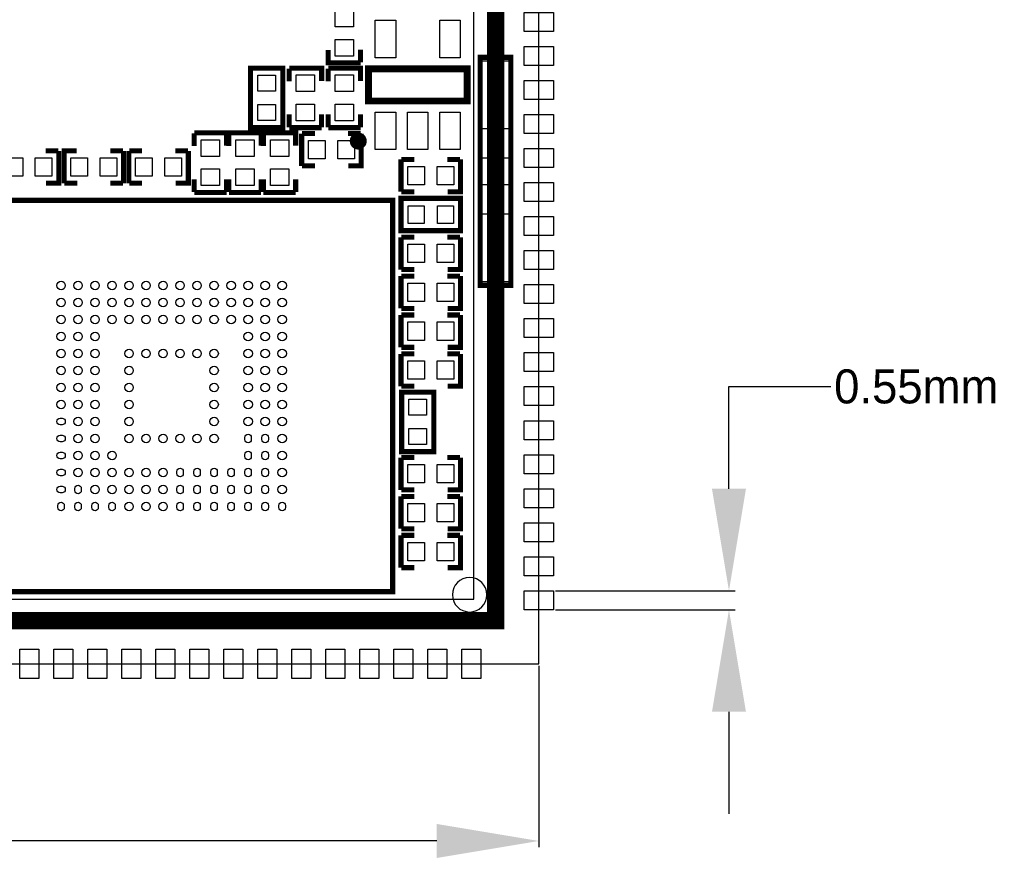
# Model space of a CAD drawing. Extents: x -7 to 161, y -5 to 58.
# Tile 5 of 13: x 46 to 75, y -5 to 19. Entities that reach past the tile are written whole.
import ezdxf

# ---------------------------------------------------------------- set-up
doc = ezdxf.new("R2010")
doc.units = 0
doc.header["$MEASUREMENT"] = 0
doc.layers.get('0').update_dxf_attribs({"linetype": 'CONTINUOUS'})
doc.layers.get('Defpoints').update_dxf_attribs({"linetype": 'CONTINUOUS'})
for name, color, linetype in [('BG_OUTLINE', 6, 'CONTINUOUS'), ('BG_SILKSCREEN_TOP', 7, 'CONTINUOUS'), ('PG_SILKSCREEN_TOP', 7, 'CONTINUOUS'), ('PIN_TOP', 3, 'CONTINUOUS')]:
    doc.layers.add(name, color=color, linetype=linetype)
doc.dimstyles.get("Standard").update_dxf_attribs({"dimtxt": 0.18, "dimasz": 0.18, "dimexe": 0.18, "dimexo": 0.0625, "dimgap": 0.09, "dimtad": 0, "dimtih": 1, "dimtoh": 1, "dimdec": 4, "dimzin": 0, "dimdsep": 46, "dimtxsty": 'STANDARD', "dimcen": 0.09, "dimadec": 0, "dimazin": 0, "dimtfac": 1, "dimtdec": 4, "dimtofl": 0, "dimtmove": 0, "dimatfit": 3, "dimfxl": 1, "dimtolj": 1, "dimtzin": 0, "dimarcsym": 0})

# ---------------------------------------------------------------- blocks, each defined once
blk = doc.blocks.new('*D9')
at = {"color": 0, "linetype": 'Continuous', "lineweight": -2, "transparency": 16777216}
for p, q in [((0.508, 0.446), (0.508, -4.879)), ((61.468, 0.446), (61.468, -4.879)), ((3.508, -4.699), (28.481, -4.699)), ((58.468, -4.699), (33.495, -4.699))]:
    blk.add_line(p, q, dxfattribs=at)
at = {"color": 0, "linetype": 'Continuous', "transparency": 16777216}
for points in [[(3.508, -4.199), (3.508, -5.199), (0.508, -4.699)], [(58.468, -4.199), (58.468, -5.199), (61.468, -4.699)]]:
    blk.add_solid(points, dxfattribs=at)
at = {"layer": 'Defpoints', "color": 0, "linetype": 'Continuous', "transparency": 16777216}
for p in [(0.508, 0.508), (61.468, 0.508), (61.468, -4.699)]:
    blk.add_point(p, dxfattribs=at)
at = {"color": 0, "linetype": 'Continuous', "transparency": 16777216, "insert": (30.988, -4.699), "char_height": 1, "attachment_point": 5}
blk.add_mtext('\\A1;60.9mm', dxfattribs=at)
blk = doc.blocks.new('*D12')
at = {"color": 0, "linetype": 'Continuous', "lineweight": -2, "transparency": 16777216}
for p, q in [((67.061, 5.657), (67.061, 8.657)), ((67.061, 8.657), (70.061, 8.657)), ((61.962, 2.657), (67.241, 2.657)), ((61.962, 2.098), (67.241, 2.098)), ((67.061, -0.902), (67.061, -3.902))]:
    blk.add_line(p, q, dxfattribs=at)
at = {"color": 0, "linetype": 'Continuous', "transparency": 16777216}
for points in [[(66.561, 5.657), (67.561, 5.657), (67.061, 2.657)], [(66.561, -0.902), (67.561, -0.902), (67.061, 2.098)]]:
    blk.add_solid(points, dxfattribs=at)
at = {"layer": 'Defpoints', "color": 0, "linetype": 'Continuous', "transparency": 16777216}
for p in [(61.899, 2.657), (67.061, 2.657), (61.899, 2.098)]:
    blk.add_point(p, dxfattribs=at)
at = {"color": 0, "linetype": 'Continuous', "transparency": 16777216, "insert": (72.568, 8.657), "char_height": 1, "attachment_point": 5}
blk.add_mtext('\\A1;0.55mm', dxfattribs=at)

msp = doc.modelspace()

# ---------------------------------------------------------------- linework, layer by layer
at = {"layer": 'BG_OUTLINE'}
msp.add_lwpolyline([(0.508, 0.508), (61.468, 0.508), (61.468, 47.244), (0.508, 47.244), (0.508, 0.508)], dxfattribs=at)
msp.add_lwpolyline([(59.944, 2.54, 1), (58.928, 2.54, 1), (59.944, 2.54)], format="xyb", dxfattribs=at)
at = {"layer": 'BG_SILKSCREEN_TOP', "const_width": 0.508}
msp.add_lwpolyline([(1.778, 1.778), (60.198, 1.778), (60.198, 45.974), (1.778, 45.974), (1.778, 1.778)], dxfattribs=at)
at = {"layer": 'BG_SILKSCREEN_TOP'}
msp.add_lwpolyline([(2.413, 2.413), (59.563, 2.413), (59.563, 45.339), (2.413, 45.339), (2.413, 2.413)], dxfattribs=at)
at = {"layer": 'PG_SILKSCREEN_TOP'}
for points, const_width in [([(56.22798, 18.17497), (55.27802, 18.17497), (55.27802, 18.54987)], 0.15011), ([(56.2295, 18.18615), (56.2295, 18.56105)], 0.15011), ([(60.64809, 18.33601), (60.64809, 11.63599), (59.74791, 11.63599), (59.74791, 18.33601), (60.64809, 18.33601)], 0.15011), ([(52.99202, 16.3449), (52.99202, 18.02003), (53.94198, 18.02003), (53.94198, 16.26997), (52.99202, 16.26997), (52.99202, 16.3449)], 0.15011), ([(54.1335, 18.00885), (54.1335, 17.63395)], 0.15011), ([(54.13502, 18.02003), (55.08498, 18.02003), (55.08498, 17.64513)], 0.15011), ([(55.2765, 18.00885), (55.2765, 17.63395)], 0.15011), ([(55.27802, 18.02003), (56.22798, 18.02003), (56.22798, 17.64513)], 0.15011), ([(59.36209, 17.05102), (56.46191, 17.05102), (56.46191, 18.00098), (59.36209, 18.00098), (59.36209, 17.05102)], 0.1999), ([(54.1335, 16.65884), (54.1335, 16.28394)], 0.15011), ([(55.08346, 16.65884), (55.08346, 16.28394)], 0.15011), ([(55.2765, 16.65884), (55.2765, 16.28394)], 0.15011), ([(56.22646, 16.65884), (56.22646, 16.28394)], 0.15011), ([(54.13502, 16.26997), (55.08498, 16.26997)], 0.15011), ([(55.27802, 16.26997), (56.22798, 16.26997)], 0.15011), ([(51.3395, 16.10385), (51.3395, 15.72895)], 0.15011), ([(51.34102, 16.11503), (52.29098, 16.11503), (52.29098, 15.74013)], 0.15011), ([(52.3555, 16.10385), (52.3555, 15.72895)], 0.15011), ([(52.35702, 16.11503), (53.30698, 16.11503), (53.30698, 15.74013)], 0.15011), ([(53.3715, 16.10385), (53.3715, 15.72895)], 0.15011), ([(53.37302, 16.11503), (54.32298, 16.11503), (54.32298, 15.74013)], 0.15011), ([(54.49697, 16.09598), (54.49697, 15.14602)], 0.15011), ([(54.88584, 16.0975), (54.51069, 16.0975)], 0.15011), ([(56.2356, 16.0975), (55.86095, 16.0975)], 0.15011), ([(56.24703, 16.09598), (56.24703, 15.14602), (55.87213, 15.14602)], 0.15011), ([(47.34585, 15.5895), (46.97095, 15.5895)], 0.15011), ([(47.35703, 15.58798), (47.35703, 14.63802), (46.98213, 14.63802)], 0.15011), ([(47.51197, 14.63802), (47.51197, 15.58798), (47.88687, 15.58798)], 0.15011), ([(48.87316, 15.58646), (49.24806, 15.58646)], 0.15011), ([(49.26203, 14.63802), (49.26203, 15.58798)], 0.15011), ([(49.41697, 15.58798), (49.41697, 14.63802)], 0.15011), ([(49.80584, 15.5895), (49.43094, 15.5895)], 0.15011), ([(51.15585, 15.5895), (50.78095, 15.5895)], 0.15011), ([(51.16703, 15.58798), (51.16703, 14.63802), (50.79213, 14.63802)], 0.15011), ([(57.41797, 15.33398), (57.41797, 14.38402)], 0.15011), ([(57.80684, 15.3355), (57.43194, 15.3355)], 0.15011), ([(59.15685, 15.3355), (58.78195, 15.3355)], 0.15011), ([(59.16803, 15.33398), (59.16803, 14.38402), (58.79313, 14.38402)], 0.15011), ([(54.8861, 15.14754), (54.51094, 15.14754)], 0.15011), ([(51.3395, 14.75384), (51.3395, 14.37894)], 0.15011), ([(52.28946, 14.75384), (52.28946, 14.37894)], 0.15011), ([(52.3555, 14.75384), (52.3555, 14.37894)], 0.15011), ([(53.30546, 14.75384), (53.30546, 14.37894)], 0.15011), ([(53.3715, 14.75384), (53.3715, 14.37894)], 0.15011), ([(54.32146, 14.75384), (54.32146, 14.37894)], 0.15011), ([(47.52315, 14.6365), (47.89805, 14.6365)], 0.15011), ([(48.87316, 14.6365), (49.24806, 14.6365)], 0.15011), ([(49.80584, 14.63954), (49.43094, 14.63954)], 0.15011), ([(57.17311, 2.63195), (57.17311, 14.13205), (44.17289, 14.13205), (44.17289, 2.63195), (57.17311, 2.63195)], 0.15189), ([(51.34102, 14.36497), (52.29098, 14.36497)], 0.15011), ([(52.35702, 14.36497), (53.30698, 14.36497)], 0.15011), ([(53.37302, 14.36497), (54.32298, 14.36497)], 0.15011), ([(57.4929, 14.19098), (59.16803, 14.19098), (59.16803, 13.24102), (57.41797, 13.24102), (57.41797, 14.19098), (57.4929, 14.19098)], 0.15011), ([(57.80684, 14.38554), (57.43194, 14.38554)], 0.15011), ([(57.41797, 13.04798), (57.41797, 12.09802)], 0.15011), ([(57.80684, 13.0495), (57.43169, 13.0495)], 0.15011), ([(59.1566, 13.0495), (58.78195, 13.0495)], 0.15011), ([(59.16803, 13.04798), (59.16803, 12.09802), (58.79313, 12.09802)], 0.15011), ([(57.8071, 12.09954), (57.43194, 12.09954)], 0.15011), ([(57.41797, 11.90498), (57.41797, 10.95502)], 0.15011), ([(57.80684, 11.9065), (57.43169, 11.9065)], 0.15011), ([(59.1566, 11.9065), (58.78195, 11.9065)], 0.15011), ([(59.16803, 11.90498), (59.16803, 10.95502), (58.79313, 10.95502)], 0.15011), ([(57.8071, 10.95654), (57.43194, 10.95654)], 0.15011), ([(57.41797, 10.76198), (57.41797, 9.81202)], 0.15011), ([(57.80684, 10.7635), (57.43194, 10.7635)], 0.15011), ([(59.15685, 10.7635), (58.78195, 10.7635)], 0.15011), ([(59.16803, 10.76198), (59.16803, 9.81202), (58.79313, 9.81202)], 0.15011), ([(57.80684, 9.81354), (57.43194, 9.81354)], 0.15011), ([(57.41797, 9.61898), (57.41797, 8.66902)], 0.15011), ([(57.80684, 9.6205), (57.43194, 9.6205)], 0.15011), ([(59.15685, 9.6205), (58.78195, 9.6205)], 0.15011), ([(59.16803, 9.61898), (59.16803, 8.66902), (58.79313, 8.66902)], 0.15011), ([(57.80684, 8.67054), (57.43194, 8.67054)], 0.15011), ([(57.43702, 6.8199), (57.43702, 8.49503), (58.38698, 8.49503), (58.38698, 6.74497), (57.43702, 6.74497), (57.43702, 6.8199)], 0.15011), ([(57.41797, 6.57098), (57.41797, 5.62102)], 0.15011), ([(57.80684, 6.5725), (57.43194, 6.5725)], 0.15011), ([(59.15685, 6.5725), (58.78195, 6.5725)], 0.15011), ([(59.16803, 6.57098), (59.16803, 5.62102), (58.79313, 5.62102)], 0.15011), ([(57.41797, 5.42798), (57.41797, 4.47802)], 0.15011), ([(57.80684, 5.4295), (57.43169, 5.4295)], 0.15011), ([(57.80684, 5.62254), (57.43194, 5.62254)], 0.15011), ([(59.1566, 5.4295), (58.78195, 5.4295)], 0.15011), ([(59.16803, 5.42798), (59.16803, 4.47802), (58.79313, 4.47802)], 0.15011), ([(57.41797, 4.28498), (57.41797, 3.33502)], 0.15011), ([(57.8071, 4.47954), (57.43194, 4.47954)], 0.15011), ([(57.80684, 4.2865), (57.43194, 4.2865)], 0.15011), ([(59.15685, 4.2865), (58.78195, 4.2865)], 0.15011), ([(59.16803, 4.28498), (59.16803, 3.33502), (58.79313, 3.33502)], 0.15011), ([(57.80684, 3.33654), (57.43194, 3.33654)], 0.15011)]:
    msp.add_lwpolyline(points, dxfattribs=dict(at, const_width=const_width))
at = {"layer": 'PG_SILKSCREEN_TOP', "const_width": 0.24994}
msp.add_lwpolyline([(56.28691, 15.87602, 0.999872), (56.03697, 15.87602, 1.000128), (56.28691, 15.87602)], format="xyb", dxfattribs=at)
at = {"layer": 'PIN_TOP'}
for points in [[(56.023, 19.725), (56.023, 19.23504), (55.483, 19.23504), (55.483, 19.725)], [(57.26201, 18.32597), (56.66207, 18.32597), (56.66207, 19.42605), (57.26201, 19.42605)], [(59.16193, 18.32597), (58.56199, 18.32597), (58.56199, 19.42605), (59.16193, 19.42605)], [(61.89904, 19.09775), (61.03696, 19.09775), (61.03696, 19.65655), (61.89904, 19.65655)], [(56.023, 18.86496), (56.023, 18.37499), (55.483, 18.37499), (55.483, 18.86496)], [(61.89904, 18.09775), (61.03696, 18.09775), (61.03696, 18.65655), (61.89904, 18.65655)], [(59.79795, 16.23593), (59.79795, 18.23593), (60.59805, 18.23593), (60.59805, 16.23593)], [(53.72697, 17.80997), (53.72697, 17.34007), (53.20703, 17.34007), (53.20703, 17.80997)], [(54.34, 17.32991), (54.34, 17.81988), (54.88, 17.81988), (54.88, 17.32991)], [(55.483, 17.32991), (55.483, 17.81988), (56.023, 17.81988), (56.023, 17.32991)], [(61.89904, 17.09776), (61.03696, 17.09776), (61.03696, 17.65656), (61.89904, 17.65656)], [(53.72697, 16.94993), (53.72697, 16.48003), (53.20703, 16.48003), (53.20703, 16.94993)], [(54.34, 16.46987), (54.34, 16.95983), (54.88, 16.95983), (54.88, 16.46987)], [(55.483, 16.46987), (55.483, 16.95983), (56.023, 16.95983), (56.023, 16.46987)], [(57.26201, 15.62595), (56.66207, 15.62595), (56.66207, 16.72603), (57.26201, 16.72603)], [(58.21197, 15.62595), (57.61203, 15.62595), (57.61203, 16.72603), (58.21197, 16.72603)], [(59.16193, 15.62595), (58.56199, 15.62595), (58.56199, 16.72603), (59.16193, 16.72603)], [(61.89904, 16.09776), (61.03696, 16.09776), (61.03696, 16.65656), (61.89904, 16.65656)], [(51.546, 15.42491), (51.546, 15.91488), (52.086, 15.91488), (52.086, 15.42491)], [(52.562, 15.42491), (52.562, 15.91488), (53.102, 15.91488), (53.102, 15.42491)], [(53.578, 15.42491), (53.578, 15.91488), (54.118, 15.91488), (54.118, 15.42491)], [(54.69699, 15.891), (55.18696, 15.891), (55.18696, 15.351), (54.69699, 15.351)], [(55.55704, 15.891), (56.047, 15.891), (56.047, 15.351), (55.55704, 15.351)], [(61.89904, 15.09776), (61.03696, 15.09776), (61.03696, 15.65656), (61.89904, 15.65656)], [(45.807, 15.383), (46.29696, 15.383), (46.29696, 14.843), (45.807, 14.843)], [(46.66704, 15.383), (47.157, 15.383), (47.157, 14.843), (46.66704, 14.843)], [(48.20196, 14.843), (47.712, 14.843), (47.712, 15.383), (48.20196, 15.383)], [(49.062, 14.843), (48.57204, 14.843), (48.57204, 15.383), (49.062, 15.383)], [(49.617, 15.383), (50.10696, 15.383), (50.10696, 14.843), (49.617, 14.843)], [(50.47704, 15.383), (50.96701, 15.383), (50.96701, 14.843), (50.47704, 14.843)], [(59.79795, 15.38605), (60.59805, 15.38605), (60.59805, 14.58595), (59.79795, 14.58595)], [(51.546, 14.56487), (51.546, 15.05483), (52.086, 15.05483), (52.086, 14.56487)], [(52.562, 14.56487), (52.562, 15.05483), (53.102, 15.05483), (53.102, 14.56487)], [(53.578, 14.56487), (53.578, 15.05483), (54.118, 15.05483), (54.118, 14.56487)], [(57.61799, 15.129), (58.10796, 15.129), (58.10796, 14.589), (57.61799, 14.589)], [(58.47804, 15.129), (58.96801, 15.129), (58.96801, 14.589), (58.47804, 14.589)], [(61.89904, 14.09776), (61.03696, 14.09776), (61.03696, 14.65656), (61.89904, 14.65656)], [(58.09793, 13.45603), (57.62803, 13.45603), (57.62803, 13.97597), (58.09793, 13.97597)], [(58.95797, 13.45603), (58.48807, 13.45603), (58.48807, 13.97597), (58.95797, 13.97597)], [(59.79795, 11.73607), (59.79795, 13.73607), (60.59805, 13.73607), (60.59805, 11.73607)], [(61.89904, 13.09776), (61.03696, 13.09776), (61.03696, 13.65656), (61.89904, 13.65656)], [(57.61799, 12.843), (58.10796, 12.843), (58.10796, 12.303), (57.61799, 12.303)], [(58.47804, 12.843), (58.96801, 12.843), (58.96801, 12.303), (58.47804, 12.303)], [(61.89904, 12.09777), (61.03696, 12.09777), (61.03696, 12.65657), (61.89904, 12.65657)], [(57.61799, 11.7), (58.10796, 11.7), (58.10796, 11.16), (57.61799, 11.16)], [(58.47804, 11.7), (58.96801, 11.7), (58.96801, 11.16), (58.47804, 11.16)], [(61.89904, 11.09777), (61.03696, 11.09777), (61.03696, 11.65657), (61.89904, 11.65657)], [(57.61799, 10.557), (58.10796, 10.557), (58.10796, 10.017), (57.61799, 10.017)], [(58.47804, 10.557), (58.96801, 10.557), (58.96801, 10.017), (58.47804, 10.017)], [(61.89904, 10.09777), (61.03696, 10.09777), (61.03696, 10.65657), (61.89904, 10.65657)], [(61.89904, 9.09777), (61.03696, 9.09777), (61.03696, 9.65657), (61.89904, 9.65657)], [(57.61799, 9.414), (58.10796, 9.414), (58.10796, 8.874), (57.61799, 8.874)], [(58.47804, 9.414), (58.96801, 9.414), (58.96801, 8.874), (58.47804, 8.874)], [(61.89904, 8.09777), (61.03696, 8.09777), (61.03696, 8.65657), (61.89904, 8.65657)], [(58.17197, 8.28497), (58.17197, 7.81507), (57.65203, 7.81507), (57.65203, 8.28497)], [(61.89904, 7.09778), (61.03696, 7.09778), (61.03696, 7.65658), (61.89904, 7.65658)], [(58.17197, 7.42493), (58.17197, 6.95503), (57.65203, 6.95503), (57.65203, 7.42493)], [(61.89904, 6.09778), (61.03696, 6.09778), (61.03696, 6.65658), (61.89904, 6.65658)], [(57.61799, 6.366), (58.10796, 6.366), (58.10796, 5.826), (57.61799, 5.826)], [(58.47804, 6.366), (58.96801, 6.366), (58.96801, 5.826), (58.47804, 5.826)], [(61.89904, 5.09778), (61.03696, 5.09778), (61.03696, 5.65658), (61.89904, 5.65658)], [(57.61799, 5.223), (58.10796, 5.223), (58.10796, 4.683), (57.61799, 4.683)], [(58.47804, 5.223), (58.96801, 5.223), (58.96801, 4.683), (58.47804, 4.683)], [(61.89904, 4.09778), (61.03696, 4.09778), (61.03696, 4.65658), (61.89904, 4.65658)], [(57.61799, 4.08), (58.10796, 4.08), (58.10796, 3.54), (57.61799, 3.54)], [(58.47804, 4.08), (58.96801, 4.08), (58.96801, 3.54), (58.47804, 3.54)], [(61.89904, 3.09778), (61.03696, 3.09778), (61.03696, 3.65658), (61.89904, 3.65658)], [(61.89904, 2.09779), (61.03696, 2.09779), (61.03696, 2.65659), (61.89904, 2.65659)], [(46.20971, 0.07696), (46.20971, 0.93904), (46.76851, 0.93904), (46.76851, 0.07696)], [(47.20971, 0.07696), (47.20971, 0.93904), (47.76851, 0.93904), (47.76851, 0.07696)], [(48.20971, 0.07696), (48.20971, 0.93904), (48.76851, 0.93904), (48.76851, 0.07696)], [(49.20971, 0.07696), (49.20971, 0.93904), (49.76851, 0.93904), (49.76851, 0.07696)], [(50.2097, 0.07696), (50.2097, 0.93904), (50.7685, 0.93904), (50.7685, 0.07696)], [(51.2097, 0.07696), (51.2097, 0.93904), (51.7685, 0.93904), (51.7685, 0.07696)], [(52.2097, 0.07696), (52.2097, 0.93904), (52.7685, 0.93904), (52.7685, 0.07696)], [(53.2097, 0.07696), (53.2097, 0.93904), (53.7685, 0.93904), (53.7685, 0.07696)], [(54.2097, 0.07696), (54.2097, 0.93904), (54.7685, 0.93904), (54.7685, 0.07696)], [(55.20969, 0.07696), (55.20969, 0.93904), (55.76849, 0.93904), (55.76849, 0.07696)], [(56.20969, 0.07696), (56.20969, 0.93904), (56.76849, 0.93904), (56.76849, 0.07696)], [(57.20969, 0.07696), (57.20969, 0.93904), (57.76849, 0.93904), (57.76849, 0.07696)], [(58.20969, 0.07696), (58.20969, 0.93904), (58.76849, 0.93904), (58.76849, 0.07696)], [(59.20969, 0.07696), (59.20969, 0.93904), (59.76849, 0.93904), (59.76849, 0.07696)]]:
    msp.add_lwpolyline(points, close=True, dxfattribs=at)
for points in [[(47.3931, 7.72693), (47.45304, 7.72693, -1), (47.45304, 7.53694), (47.3931, 7.53694, -1)], [(52.82794, 7.10209), (52.82794, 7.16204, -1), (53.01793, 7.16204), (53.01793, 7.10209, -1)], [(53.32806, 7.10209), (53.32806, 7.16204, -1), (53.51805, 7.16204), (53.51805, 7.10209, -1)], [(47.3931, 7.22706), (47.45304, 7.22706, -1), (47.45304, 7.03707), (47.3931, 7.03707, -1)], [(47.3931, 6.72694), (47.45304, 6.72694, -1), (47.45304, 6.53694), (47.3931, 6.53694, -1)], [(52.82794, 6.60197), (52.82794, 6.66191, -1), (53.01793, 6.66191), (53.01793, 6.60197, -1)], [(53.51805, 6.66191), (53.51805, 6.60197, -1), (53.32806, 6.60197), (53.32806, 6.66191, -1)], [(47.3931, 6.22706), (47.45304, 6.22706, -1), (47.45304, 6.03707), (47.3931, 6.03707, -1)], [(50.82794, 6.1021), (50.82794, 6.16204, -1), (51.01793, 6.16204), (51.01793, 6.1021, -1)], [(51.32807, 6.1021), (51.32807, 6.16204, -1), (51.51806, 6.16204), (51.51806, 6.1021, -1)], [(51.82794, 6.1021), (51.82794, 6.16204, -1), (52.01793, 6.16204), (52.01793, 6.1021, -1)], [(52.32806, 6.1021), (52.32806, 6.16204, -1), (52.51806, 6.16204), (52.51806, 6.1021, -1)], [(52.82794, 6.1021), (52.82794, 6.16204, -1), (53.01793, 6.16204), (53.01793, 6.1021, -1)], [(53.32806, 6.1021), (53.32806, 6.16204, -1), (53.51805, 6.16204), (53.51805, 6.1021, -1)], [(47.3931, 5.72694), (47.45304, 5.72694, -1), (47.45304, 5.53695), (47.3931, 5.53695, -1)], [(47.82795, 5.60197), (47.82795, 5.66191, -1), (48.01794, 5.66191), (48.01794, 5.60197, -1)], [(50.82794, 5.60197), (50.82794, 5.66191, -1), (51.01793, 5.66191), (51.01793, 5.60197, -1)], [(51.32807, 5.60197), (51.32807, 5.66191, -1), (51.51806, 5.66191), (51.51806, 5.60197, -1)], [(51.82794, 5.60197), (51.82794, 5.66191, -1), (52.01793, 5.66191), (52.01793, 5.60197, -1)], [(52.32806, 5.60197), (52.32806, 5.66191, -1), (52.51806, 5.66191), (52.51806, 5.60197, -1)], [(52.82794, 5.60197), (52.82794, 5.66191, -1), (53.01793, 5.66191), (53.01793, 5.60197, -1)], [(53.51805, 5.66191), (53.51805, 5.60197, -1), (53.32806, 5.60197), (53.32806, 5.66191, -1)], [(47.32807, 5.1021), (47.32807, 5.16204, -1), (47.51807, 5.16204), (47.51807, 5.1021, -1)], [(47.82795, 5.1021), (47.82795, 5.16204, -1), (48.01794, 5.16204), (48.01794, 5.1021, -1)], [(48.32807, 5.1021), (48.32807, 5.16204, -1), (48.51806, 5.16204), (48.51806, 5.1021, -1)], [(48.82794, 5.1021), (48.82794, 5.16204, -1), (49.01794, 5.16204), (49.01794, 5.1021, -1)], [(50.82794, 5.1021), (50.82794, 5.16204, -1), (51.01793, 5.16204), (51.01793, 5.1021, -1)], [(51.32807, 5.1021), (51.32807, 5.16204, -1), (51.51806, 5.16204), (51.51806, 5.1021, -1)], [(51.82794, 5.1021), (51.82794, 5.16204, -1), (52.01793, 5.16204), (52.01793, 5.1021, -1)], [(52.32806, 5.1021), (52.32806, 5.16204, -1), (52.51806, 5.16204), (52.51806, 5.1021, -1)], [(52.82794, 5.1021), (52.82794, 5.16204, -1), (53.01793, 5.16204), (53.01793, 5.1021, -1)], [(53.32806, 5.1021), (53.32806, 5.16204, -1), (53.51805, 5.16204), (53.51805, 5.1021, -1)], [(53.82793, 5.1021), (53.82793, 5.16204, -1), (54.01793, 5.16204), (54.01793, 5.1021, -1)]]:
    msp.add_lwpolyline(points, format="xyb", close=True, dxfattribs=at)
for centre in [(47.42307, 11.63193), (47.92294, 11.63193), (48.42307, 11.63193), (48.92294, 11.63193), (49.42307, 11.63193), (49.92294, 11.63193), (50.42306, 11.63193), (50.92294, 11.63193), (51.42306, 11.63193), (51.92293, 11.63193), (52.42306, 11.63193), (52.92293, 11.63193), (53.42306, 11.63193), (53.92293, 11.63193), (47.42307, 11.13206), (47.92294, 11.13206), (48.42307, 11.13206), (48.92294, 11.13206), (49.42307, 11.13206), (49.92294, 11.13206), (50.42306, 11.13206), (50.92294, 11.13206), (51.42306, 11.13206), (51.92293, 11.13206), (52.42306, 11.13206), (52.92293, 11.13206), (53.42306, 11.13206), (53.92293, 11.13206), (47.42307, 10.63193), (47.92294, 10.63193), (48.42307, 10.63193), (48.92294, 10.63193), (49.42307, 10.63193), (49.92294, 10.63193), (50.42306, 10.63193), (50.92294, 10.63193), (51.42306, 10.63193), (51.92293, 10.63193), (52.42306, 10.63193), (52.92293, 10.63193), (53.42306, 10.63193), (53.92293, 10.63193), (47.42307, 10.13206), (47.92294, 10.13206), (48.42307, 10.13206), (52.92293, 10.13206), (53.42306, 10.13206), (53.92293, 10.13206), (47.42307, 9.63193), (47.92294, 9.63193), (48.42307, 9.63193), (49.42307, 9.63193), (49.92294, 9.63193), (50.42306, 9.63193), (50.92294, 9.63193), (51.42306, 9.63193), (51.92293, 9.63193), (52.92293, 9.63193), (53.42306, 9.63193), (53.92293, 9.63193), (47.42307, 9.13206), (47.92294, 9.13206), (48.42307, 9.13206), (49.42307, 9.13206), (51.92293, 9.13206), (52.92293, 9.13206), (53.42306, 9.13206), (53.92293, 9.13206), (47.42307, 8.63194), (47.92294, 8.63194), (48.42307, 8.63194), (49.42307, 8.63194), (51.92293, 8.63194), (52.92293, 8.63194), (53.42306, 8.63194), (53.92293, 8.63194), (47.42307, 8.13206), (47.92294, 8.13206), (48.42307, 8.13206), (49.42307, 8.13206), (51.92293, 8.13206), (52.92293, 8.13206), (53.42306, 8.13206), (53.92293, 8.13206), (47.92294, 7.63194), (48.42307, 7.63194), (49.42307, 7.63194), (51.92293, 7.63194), (52.92293, 7.63194), (53.42306, 7.63194), (53.92293, 7.63194), (47.92294, 7.13207), (48.42307, 7.13207), (49.42307, 7.13207), (49.92294, 7.13207), (50.42306, 7.13207), (50.92294, 7.13207), (51.42306, 7.13207), (51.92293, 7.13207), (53.92293, 7.13207), (47.92294, 6.63194), (48.42307, 6.63194), (48.92294, 6.63194), (53.92293, 6.63194), (47.92294, 6.13207), (48.42307, 6.13207), (48.92294, 6.13207), (49.42307, 6.13207), (49.92294, 6.13207), (50.42306, 6.13207), (53.92293, 6.13207), (48.42307, 5.63194), (48.92294, 5.63194), (49.42307, 5.63194), (49.92294, 5.63194), (50.42306, 5.63194), (53.92293, 5.63194), (49.42307, 5.13207), (49.92294, 5.13207), (50.42306, 5.13207)]:
    msp.add_circle(centre, 0.12497, dxfattribs=at)

# ---------------------------------------------------------------- dimensions: what is measured, and where the dimension line sits
at = {"linetype": 'Continuous'}
dim = msp.add_linear_dim(base=(67.06112, 2.65659), p1=(61.89904, 2.09779), p2=(61.89904, 2.65659), angle=90, text='0.55mm', dimstyle='Standard', override={"dimtxt": 1, "dimasz": 3}, dxfattribs=at)
dim.commit()
dim.dimension.update_dxf_attribs({"geometry": '*D12', "text_midpoint": (72.56779, 8.65659)})
dim = msp.add_linear_dim(base=(61.468, -4.69904), p1=(0.508, 0.508), p2=(61.468, 0.508), text='60.9mm', dimstyle='Standard', override={"dimtxt": 1, "dimasz": 3}, dxfattribs=at)
dim.commit()
dim.dimension.update_dxf_attribs({"geometry": '*D9', "text_midpoint": (30.988, -4.69904)})

doc.saveas('drawing.dxf')
